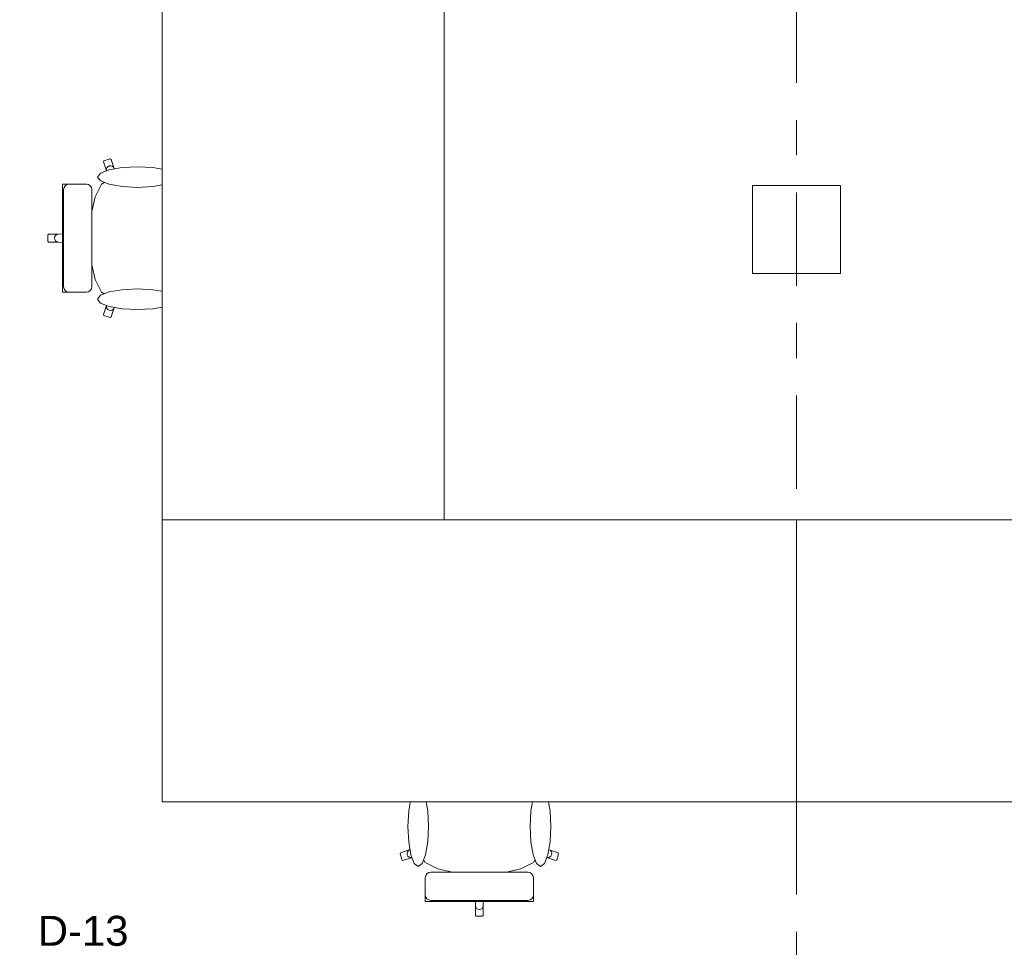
# Model space of a CAD drawing. Header units: metres. Extents: x -4 to 99, y -11 to 17.
# Tile 23 of 256: x 1.93 to 4.72, y 1.37 to 4. Entities that reach past the tile are written whole.
import ezdxf

# ---------------------------------------------------------------- set-up
doc = ezdxf.new("R2010")
doc.units = ezdxf.units.M
doc.header["$MEASUREMENT"] = 0
doc.linetypes.add('Strichlinie doppelt', pattern=[0.546806, 0.264583, -0.105833, 0.070556, -0.105833])
doc.linetypes.add('Wipeout_Contour', pattern=[1, 0, -1])
for name, color, linetype in [('152 - Bemaßung_ Beschriftung.Ausbau', 7, 'Continuous'), ('208 - Marker.Detail', 7, 'Continuous'), ('451 - Universal.Achsen Raster', 7, 'Continuous'), ('701 - Einrichtung.Möbel', 7, 'Continuous'), ('Neubau_804 - HKLSE.Elektrik', 7, 'Continuous')]:
    doc.layers.add(name, color=color, linetype=linetype)
doc.styles.add('ERSTELLTER_STIL_2', font='txt')
doc.dimstyles.new('ERSTELLTER_STIL__2', dxfattribs={"dimtxt": 0.1, "dimasz": 0.0532, "dimexe": 0.18, "dimexo": 0.0625, "dimgap": 0, "dimtad": 1, "dimtih": 1, "dimtoh": 1, "dimzin": 0, "dimdsep": 46, "dimtxsty": 'ERSTELLTER_STIL_2', "dimblk": 'ARROWHEAD_2', "dimblk1": 'ARROWHEAD_2', "dimblk2": 'ARROWHEAD_2', "dimcen": 0.09, "dimse1": 1, "dimse2": 1, "dimclrd": 7, "dimclre": 7, "dimclrt": 7, "dimazin": 0, "dimtfac": 1, "dimtdec": 4, "dimtmove": 0, "dimatfit": 3, "dimfxl": 1, "dimtolj": 1, "dimtzin": 0, "dimarcsym": 0})

# ---------------------------------------------------------------- blocks, each defined once
blk = doc.blocks.new('*D425')
at = {"layer": '152 - Bemaßung_ Beschriftung.Ausbau', "color": 7, "linetype": 'Continuous', "lineweight": 5}
for p, q in [((0.2952, -4.525), (0.2548, -4.595)), ((7.6852, -4.525), (7.6448, -4.595)), ((7.665, -4.6125), (7.665, -4.5075)), ((0.275, -4.56), (7.665, -4.56))]:
    blk.add_line(p, q, dxfattribs=at)
at = {"layer": '152 - Bemaßung_ Beschriftung.Ausbau', "color": 7, "lineweight": 5, "char_height": 0.1, "attachment_point": 7, "style": 'ERSTELLTER_STIL_2'}
for s, insert in [('\\A1;{\\pql;\\fArial|b0|i0|c0|p38;14\\fArial|b0|i0|c0|p38;\\A1{\\H.66x;\\S5^  ;}}', (7.4429, -4.5411)), ('\\A1;{\\pql;\\fArial|b0|i0|c0|p38;5}', (0.2952, -4.54)), ('\\A1;{\\pql;\\fArial|b0|i0|c0|p38;7,39}', (3.774, -4.54))]:
    blk.add_mtext(s, dxfattribs=dict(at, insert=insert))
blk = doc.blocks.new('ARROWHEAD_2')
at = {"color": 0, "linetype": 'Continuous', "lineweight": 0}
for p, q in [((-0.378, -0.655), (0.378, 0.655)), ((0, 0), (-1, 0))]:
    blk.add_line(p, q, dxfattribs=at)

msp = doc.modelspace()

# ---------------------------------------------------------------- linework, layer by layer
at = {"layer": 'Neubau_804 - HKLSE.Elektrik', "color": 1, "linetype": 'Continuous', "lineweight": 5, "flags": 128}
msp.add_lwpolyline([(4.005, 3.2798), (4.255, 3.2798), (4.255, 3.5298), (4.005, 3.5298)], close=True, dxfattribs=at)

# ---------------------------------------------------------------- texts
at = {"layer": '208 - Marker.Detail', "color": 30, "lineweight": 25, "true_color": 0xff6e00, "insert": (1.9767, 1.3698), "char_height": 0.085, "attachment_point": 7, "style": 'ERSTELLTER_STIL_2'}
msp.add_mtext('\\A1;{\\pql;\\fArial|b0|i0|c0|p38;D-13}', dxfattribs=at)

# ---------------------------------------------------------------- wipeouts: each hides what was drawn before it
at = {"color": 254, "linetype": 'Wipeout_Contour', "lineweight": 0, "ltscale": 120.616108}
msp.add_wipeout([(2.3649, 3.5464), (2.2054, 3.5464), (2.1934, 3.5779), (2.1847, 3.6036), (2.1818, 3.605), (2.1645, 3.5996), (2.163, 3.5968), (2.1717, 3.5711), (2.1791, 3.5463), (2.1579, 3.5337), (2.1397, 3.4976), (2.1276, 3.4437), (2.1258, 3.4165), (2.0963, 3.4165), (2.0734, 3.4165), (2.0734, 3.3922), (2.0354, 3.3909), (2.0073, 3.3909), (2.005, 3.3887), (2.005, 3.38), (2.455, 3.38), (2.4531, 3.4381), (2.453, 3.4388), (2.4476, 3.4887), (2.4394, 3.5221), (2.4388, 3.5236), (2.4226, 3.5431), (2.4161, 3.5464), (2.3924, 3.5464)], dxfattribs=at).dxf.layer = '701 - Einrichtung.Möbel'
at = {"color": 254, "linetype": 'Wipeout_Contour', "lineweight": 0, "ltscale": 103.204324}
msp.add_wipeout([(3.0636, 1.8149), (3.0636, 1.6554), (3.0321, 1.6434), (3.0064, 1.6347), (3.005, 1.6318), (3.0104, 1.6145), (3.0132, 1.613), (3.0389, 1.6217), (3.0637, 1.6291), (3.0762, 1.6078), (3.1123, 1.5897), (3.1663, 1.5776), (3.1935, 1.5758), (3.1935, 1.5463), (3.1935, 1.5234), (3.2177, 1.5234), (3.219, 1.4854), (3.219, 1.4573), (3.2212, 1.455), (3.23, 1.455), (3.23, 1.905), (3.1719, 1.9031), (3.1711, 1.903), (3.1212, 1.8976), (3.0879, 1.8894), (3.0863, 1.8887), (3.0669, 1.8726), (3.0636, 1.866), (3.0636, 1.8424)], dxfattribs=at).dxf.layer = '701 - Einrichtung.Möbel'

# ---------------------------------------------------------------- next in the draw order: linework, layer by layer
at = {"layer": '701 - Einrichtung.Möbel', "color": 7, "linetype": 'Continuous', "lineweight": 5}
for p, q in [((2.1645, 3.5996), (2.163, 3.5968)), ((2.163, 3.5968), (2.1717, 3.5711)), ((2.1818, 3.605), (2.1645, 3.5996)), ((2.1724, 3.5795), (2.1712, 3.5753)), ((2.1752, 3.5828), (2.1724, 3.5795)), ((2.179, 3.5849), (2.1752, 3.5828)), ((2.1835, 3.5854), (2.179, 3.5849)), ((2.1847, 3.6036), (2.1818, 3.605)), ((2.1877, 3.5842), (2.1835, 3.5854)), ((2.1934, 3.5779), (2.1847, 3.6036)), ((2.1912, 3.5816), (2.1877, 3.5842)), ((2.1934, 3.5779), (2.1912, 3.5816)), ((2.2054, 3.5464), (2.1934, 3.5779)), ((2.1712, 3.5753), (2.1717, 3.5711)), ((2.1717, 3.5711), (2.1791, 3.5463)), ((2.1579, 3.5337), (2.1397, 3.4976)), ((2.1791, 3.5463), (2.1579, 3.5337)), ((2.1792, 3.5464), (2.1791, 3.5463)), ((2.1792, 3.5464), (2.2054, 3.5464)), ((2.3649, 3.5464), (2.2054, 3.5464)), ((2.3924, 3.5464), (2.3649, 3.5464)), ((2.4161, 3.5464), (2.3924, 3.5464)), ((2.4226, 3.5431), (2.4161, 3.5464)), ((2.4388, 3.5236), (2.4226, 3.5431)), ((2.4394, 3.5221), (2.4388, 3.5236)), ((2.4476, 3.4887), (2.4394, 3.5221)), ((2.1397, 3.4976), (2.1276, 3.4437)), ((2.453, 3.4388), (2.4476, 3.4887)), ((2.1276, 3.4437), (2.1258, 3.4165)), ((2.4531, 3.4381), (2.453, 3.4388)), ((2.0963, 3.4165), (2.0734, 3.4165)), ((2.1258, 3.4165), (2.0963, 3.4165)), ((3.1711, 1.903), (3.1212, 1.8976)), ((3.1719, 1.9031), (3.1711, 1.903)), ((3.0669, 1.8726), (3.0636, 1.866)), ((3.0863, 1.8887), (3.0669, 1.8726)), ((3.0879, 1.8894), (3.0863, 1.8887)), ((3.1212, 1.8976), (3.0879, 1.8894)), ((3.0636, 1.866), (3.0636, 1.8424)), ((3.0636, 1.8424), (3.0636, 1.8149)), ((3.0636, 1.8149), (3.0636, 1.6554)), ((3.0636, 1.6554), (3.0321, 1.6434)), ((3.0636, 1.6292), (3.0636, 1.6554)), ((3.0064, 1.6347), (3.005, 1.6318)), ((3.005, 1.6318), (3.0104, 1.6145)), ((3.0321, 1.6434), (3.0064, 1.6347)), ((3.0132, 1.613), (3.0389, 1.6217)), ((3.0257, 1.6377), (3.0246, 1.6335)), ((3.0246, 1.6335), (3.0251, 1.629)), ((3.0251, 1.629), (3.0272, 1.6251)), ((3.0284, 1.6412), (3.0257, 1.6377)), ((3.0272, 1.6251), (3.0305, 1.6224)), ((3.0321, 1.6434), (3.0284, 1.6412)), ((3.0305, 1.6224), (3.0346, 1.6212)), ((3.0346, 1.6212), (3.0389, 1.6217)), ((3.0389, 1.6217), (3.0637, 1.6291)), ((3.0636, 1.6292), (3.0637, 1.6291)), ((3.0637, 1.6291), (3.0762, 1.6078)), ((3.0104, 1.6145), (3.0132, 1.613)), ((3.0762, 1.6078), (3.1123, 1.5897)), ((3.1123, 1.5897), (3.1663, 1.5776)), ((3.1663, 1.5776), (3.1935, 1.5758)), ((3.1935, 1.5758), (3.1935, 1.5463)), ((3.1935, 1.5463), (3.1935, 1.5234))]:
    msp.add_line(p, q, dxfattribs=at)

# ---------------------------------------------------------------- next in the draw order: wipeouts: each hides what was drawn before it
at = {"color": 254, "linetype": 'Wipeout_Contour', "lineweight": 0, "ltscale": 114.987439}
msp.add_wipeout([(2.3649, 3.2136), (2.3924, 3.2136), (2.4161, 3.2136), (2.4226, 3.2169), (2.4388, 3.2363), (2.4394, 3.2379), (2.4476, 3.2712), (2.453, 3.3211), (2.4531, 3.3219), (2.455, 3.38), (2.005, 3.38), (2.005, 3.3712), (2.0073, 3.369), (2.0354, 3.369), (2.0734, 3.3677), (2.0734, 3.3435), (2.0963, 3.3435), (2.1258, 3.3435), (2.1276, 3.3163), (2.1397, 3.2623), (2.1579, 3.2262), (2.1791, 3.2137), (2.1717, 3.1889), (2.163, 3.1632), (2.1645, 3.1604), (2.1818, 3.155), (2.1847, 3.1564), (2.1934, 3.1821), (2.2054, 3.2136)], dxfattribs=at).dxf.layer = '701 - Einrichtung.Möbel'
at = {"color": 254, "linetype": 'Wipeout_Contour', "lineweight": 0, "ltscale": 109.166509}
msp.add_wipeout([(3.3964, 1.8149), (3.3964, 1.8424), (3.3964, 1.866), (3.3931, 1.8726), (3.3736, 1.8887), (3.3721, 1.8894), (3.3388, 1.8976), (3.2889, 1.903), (3.2881, 1.9031), (3.23, 1.905), (3.23, 1.455), (3.2388, 1.455), (3.2409, 1.4573), (3.2409, 1.4854), (3.2422, 1.5234), (3.2665, 1.5234), (3.2665, 1.5463), (3.2665, 1.5758), (3.2937, 1.5776), (3.3477, 1.5897), (3.3837, 1.6078), (3.3963, 1.6291), (3.4211, 1.6217), (3.4468, 1.613), (3.4496, 1.6145), (3.455, 1.6318), (3.4536, 1.6347), (3.4279, 1.6434), (3.3964, 1.6554)], dxfattribs=at).dxf.layer = '701 - Einrichtung.Möbel'

# ---------------------------------------------------------------- next in the draw order: linework, layer by layer
at = {"layer": '701 - Einrichtung.Möbel', "color": 7, "linetype": 'Continuous', "lineweight": 5}
for p, q in [((2.455, 3.38), (2.4531, 3.4381)), ((2.0734, 3.4165), (2.0734, 3.3922)), ((2.1258, 3.4165), (2.1233, 3.38)), ((2.0073, 3.3909), (2.005, 3.3887)), ((2.005, 3.3887), (2.005, 3.38)), ((2.0354, 3.3909), (2.0073, 3.3909)), ((2.0249, 3.3842), (2.024, 3.38)), ((2.0273, 3.3877), (2.0249, 3.3842)), ((2.031, 3.3901), (2.0273, 3.3877)), ((2.0354, 3.3909), (2.031, 3.3901)), ((2.0734, 3.3922), (2.0354, 3.3909)), ((2.0734, 3.3922), (2.0734, 3.38)), ((2.005, 3.3712), (2.005, 3.38)), ((2.0073, 3.369), (2.005, 3.3712)), ((2.0354, 3.369), (2.0073, 3.369)), ((2.0249, 3.3758), (2.024, 3.38)), ((2.0273, 3.3722), (2.0249, 3.3758)), ((2.031, 3.3699), (2.0273, 3.3722)), ((2.0354, 3.369), (2.031, 3.3699)), ((2.0734, 3.3677), (2.0354, 3.369)), ((2.0734, 3.3677), (2.0734, 3.38)), ((2.0734, 3.3435), (2.0734, 3.3677)), ((2.1258, 3.3435), (2.1233, 3.38)), ((2.455, 3.38), (2.4531, 3.3219)), ((2.0963, 3.3435), (2.0734, 3.3435)), ((2.1258, 3.3435), (2.0963, 3.3435)), ((2.1276, 3.3163), (2.1258, 3.3435)), ((2.1397, 3.2623), (2.1276, 3.3163)), ((2.453, 3.3211), (2.4476, 3.2712)), ((2.4531, 3.3219), (2.453, 3.3211)), ((2.4476, 3.2712), (2.4394, 3.2379)), ((2.1579, 3.2262), (2.1397, 3.2623)), ((2.1791, 3.2137), (2.1579, 3.2262)), ((2.4226, 3.2169), (2.4161, 3.2136)), ((2.4388, 3.2363), (2.4226, 3.2169)), ((2.4394, 3.2379), (2.4388, 3.2363)), ((2.163, 3.1632), (2.1717, 3.1889)), ((2.1712, 3.1846), (2.1717, 3.1889)), ((2.1717, 3.1889), (2.1791, 3.2137)), ((2.1792, 3.2136), (2.1791, 3.2137)), ((2.1792, 3.2136), (2.2054, 3.2136)), ((2.2054, 3.2136), (2.1934, 3.1821)), ((2.3649, 3.2136), (2.2054, 3.2136)), ((2.3924, 3.2136), (2.3649, 3.2136)), ((2.4161, 3.2136), (2.3924, 3.2136)), ((2.1645, 3.1604), (2.163, 3.1632)), ((2.1818, 3.155), (2.1645, 3.1604)), ((2.1724, 3.1805), (2.1712, 3.1846)), ((2.1752, 3.1771), (2.1724, 3.1805)), ((2.179, 3.1751), (2.1752, 3.1771)), ((2.1835, 3.1746), (2.179, 3.1751)), ((2.1877, 3.1757), (2.1835, 3.1746)), ((2.1934, 3.1821), (2.1847, 3.1564)), ((2.1912, 3.1784), (2.1877, 3.1757)), ((2.1934, 3.1821), (2.1912, 3.1784)), ((2.1847, 3.1564), (2.1818, 3.155)), ((3.23, 1.905), (3.1719, 1.9031)), ((3.23, 1.905), (3.2881, 1.9031)), ((3.2881, 1.9031), (3.2889, 1.903)), ((3.2889, 1.903), (3.3388, 1.8976)), ((3.3388, 1.8976), (3.3721, 1.8894)), ((3.3721, 1.8894), (3.3736, 1.8887)), ((3.3736, 1.8887), (3.3931, 1.8726)), ((3.3931, 1.8726), (3.3964, 1.866)), ((3.3964, 1.866), (3.3964, 1.8424)), ((3.3964, 1.8424), (3.3964, 1.8149)), ((3.3964, 1.8149), (3.3964, 1.6554)), ((3.3964, 1.6292), (3.3964, 1.6554)), ((3.3964, 1.6554), (3.4279, 1.6434)), ((3.3963, 1.6291), (3.3837, 1.6078)), ((3.3964, 1.6292), (3.3963, 1.6291)), ((3.4211, 1.6217), (3.3963, 1.6291)), ((3.4254, 1.6212), (3.4211, 1.6217)), ((3.4468, 1.613), (3.4211, 1.6217)), ((3.4295, 1.6224), (3.4254, 1.6212)), ((3.4279, 1.6434), (3.4316, 1.6412)), ((3.4279, 1.6434), (3.4536, 1.6347)), ((3.4328, 1.6251), (3.4295, 1.6224)), ((3.4316, 1.6412), (3.4343, 1.6377)), ((3.4349, 1.629), (3.4328, 1.6251)), ((3.4343, 1.6377), (3.4354, 1.6335)), ((3.4354, 1.6335), (3.4349, 1.629)), ((3.455, 1.6318), (3.4496, 1.6145)), ((3.4536, 1.6347), (3.455, 1.6318)), ((3.3837, 1.6078), (3.3477, 1.5897)), ((3.4496, 1.6145), (3.4468, 1.613)), ((3.1935, 1.5758), (3.23, 1.5733)), ((3.2665, 1.5758), (3.23, 1.5733)), ((3.2937, 1.5776), (3.2665, 1.5758)), ((3.2665, 1.5758), (3.2665, 1.5463)), ((3.3477, 1.5897), (3.2937, 1.5776)), ((3.2665, 1.5463), (3.2665, 1.5234)), ((3.1935, 1.5234), (3.2177, 1.5234)), ((3.2177, 1.5234), (3.23, 1.5234)), ((3.2177, 1.5234), (3.219, 1.4854)), ((3.2422, 1.5234), (3.23, 1.5234)), ((3.2422, 1.5234), (3.2409, 1.4854)), ((3.2665, 1.5234), (3.2422, 1.5234)), ((3.219, 1.4854), (3.2199, 1.481)), ((3.219, 1.4854), (3.219, 1.4573)), ((3.2409, 1.4854), (3.2401, 1.481)), ((3.2409, 1.4854), (3.2409, 1.4573)), ((3.219, 1.4573), (3.2212, 1.455)), ((3.2199, 1.481), (3.2222, 1.4773)), ((3.2212, 1.455), (3.23, 1.455)), ((3.2222, 1.4773), (3.2258, 1.4749)), ((3.2258, 1.4749), (3.23, 1.474)), ((3.2342, 1.4749), (3.23, 1.474)), ((3.2388, 1.455), (3.23, 1.455)), ((3.2377, 1.4773), (3.2342, 1.4749)), ((3.2401, 1.481), (3.2377, 1.4773)), ((3.2409, 1.4573), (3.2388, 1.455))]:
    msp.add_line(p, q, dxfattribs=at)

# ---------------------------------------------------------------- next in the draw order: wipeouts: each hides what was drawn before it
at = {"color": 254, "linetype": 'Wipeout_Contour', "lineweight": 0, "ltscale": 67.537793}
msp.add_wipeout([(2.2598, 3.5827), (2.2163, 3.5804), (2.1794, 3.5741), (2.1548, 3.5646), (2.1461, 3.5535), (2.1548, 3.5423), (2.1794, 3.5328), (2.2163, 3.5265), (2.2598, 3.5242), (2.3033, 3.5265), (2.3401, 3.5328), (2.3648, 3.5423), (2.3734, 3.5535), (2.3648, 3.5646), (2.3401, 3.5741), (2.3033, 3.5804)], dxfattribs=at).dxf.layer = '701 - Einrichtung.Möbel'
at = {"color": 254, "linetype": 'Wipeout_Contour', "lineweight": 0, "ltscale": 56.390697}
msp.add_wipeout([(3.0273, 1.7098), (3.0295, 1.6663), (3.0359, 1.6294), (3.0453, 1.6048), (3.0565, 1.5961), (3.0677, 1.6048), (3.0772, 1.6294), (3.0835, 1.6663), (3.0857, 1.7098), (3.0835, 1.7533), (3.0772, 1.7901), (3.0677, 1.8148), (3.0565, 1.8234), (3.0453, 1.8148), (3.0359, 1.7901), (3.0295, 1.7533)], dxfattribs=at).dxf.layer = '701 - Einrichtung.Möbel'

# ---------------------------------------------------------------- next in the draw order: linework, layer by layer
at = {"layer": '701 - Einrichtung.Möbel', "color": 7, "linetype": 'Continuous', "lineweight": 5, "flags": 128}
for points in [[(2.2598, 3.5827), (2.2163, 3.5804), (2.1794, 3.5741), (2.1548, 3.5646), (2.1461, 3.5535), (2.1548, 3.5423), (2.1794, 3.5328), (2.2163, 3.5265), (2.2598, 3.5242), (2.3033, 3.5265), (2.3401, 3.5328), (2.3648, 3.5423), (2.3734, 3.5535), (2.3648, 3.5646), (2.3401, 3.5741), (2.3033, 3.5804)], [(3.0273, 1.7098), (3.0295, 1.6663), (3.0359, 1.6294), (3.0453, 1.6048), (3.0565, 1.5961), (3.0677, 1.6048), (3.0772, 1.6294), (3.0835, 1.6663), (3.0857, 1.7098), (3.0835, 1.7533), (3.0772, 1.7901), (3.0677, 1.8148), (3.0565, 1.8234), (3.0453, 1.8148), (3.0359, 1.7901), (3.0295, 1.7533)]]:
    msp.add_lwpolyline(points, close=True, dxfattribs=at)

# ---------------------------------------------------------------- next in the draw order: wipeouts: each hides what was drawn before it
at = {"color": 254, "linetype": 'Wipeout_Contour', "lineweight": 0, "ltscale": 65.800029}
msp.add_wipeout([(2.1301, 3.518), (2.129, 3.5239), (2.1257, 3.5289), (2.1207, 3.5322), (2.1149, 3.5334), (2.1115, 3.5334), (2.1033, 3.5334), (2.0787, 3.5334), (2.0686, 3.5334), (2.0651, 3.5334), (2.0573, 3.5334), (2.0539, 3.5334), (2.0465, 3.5334), (2.0465, 3.38), (2.1301, 3.38)], dxfattribs=at).dxf.layer = '701 - Einrichtung.Möbel'
at = {"color": 254, "linetype": 'Wipeout_Contour', "lineweight": 0, "ltscale": 62.940518}
msp.add_wipeout([(2.2598, 3.1773), (2.3033, 3.1795), (2.3401, 3.1859), (2.3648, 3.1953), (2.3734, 3.2065), (2.3648, 3.2177), (2.3401, 3.2272), (2.3033, 3.2335), (2.2598, 3.2357), (2.2163, 3.2335), (2.1794, 3.2272), (2.1548, 3.2177), (2.1461, 3.2065), (2.1548, 3.1953), (2.1794, 3.1859), (2.2163, 3.1795)], dxfattribs=at).dxf.layer = '701 - Einrichtung.Möbel'
at = {"color": 254, "linetype": 'Wipeout_Contour', "lineweight": 0, "ltscale": 61.273903}
msp.add_wipeout([(3.4327, 1.7098), (3.4305, 1.7533), (3.4241, 1.7901), (3.4146, 1.8148), (3.4035, 1.8234), (3.3923, 1.8148), (3.3828, 1.7901), (3.3765, 1.7533), (3.3742, 1.7098), (3.3765, 1.6663), (3.3828, 1.6294), (3.3923, 1.6048), (3.4035, 1.5961), (3.4146, 1.6048), (3.4241, 1.6294), (3.4305, 1.6663)], dxfattribs=at).dxf.layer = '701 - Einrichtung.Möbel'
at = {"color": 254, "linetype": 'Wipeout_Contour', "lineweight": 0, "ltscale": 57.291245}
msp.add_wipeout([(3.0919, 1.5801), (3.0861, 1.579), (3.0811, 1.5757), (3.0778, 1.5707), (3.0766, 1.5649), (3.0766, 1.5615), (3.0766, 1.5533), (3.0766, 1.5287), (3.0766, 1.5186), (3.0766, 1.5151), (3.0766, 1.5073), (3.0766, 1.5039), (3.0766, 1.4965), (3.23, 1.4965), (3.23, 1.5801)], dxfattribs=at).dxf.layer = '701 - Einrichtung.Möbel'

# ---------------------------------------------------------------- next in the draw order: linework, layer by layer
at = {"layer": '701 - Einrichtung.Möbel', "color": 7, "linetype": 'Continuous', "lineweight": 5}
for p, q in [((2.0539, 3.5334), (2.0465, 3.5334)), ((2.0499, 3.518), (2.0511, 3.5239)), ((2.0511, 3.5239), (2.0544, 3.5289)), ((2.0573, 3.5334), (2.0539, 3.5334)), ((2.0544, 3.5289), (2.0593, 3.5322)), ((2.0651, 3.5334), (2.0573, 3.5334)), ((2.0593, 3.5322), (2.0651, 3.5334)), ((2.0686, 3.5334), (2.0651, 3.5334)), ((2.0787, 3.5334), (2.0686, 3.5334)), ((2.1033, 3.5334), (2.0787, 3.5334)), ((2.1115, 3.5334), (2.1033, 3.5334)), ((2.1149, 3.5334), (2.1115, 3.5334)), ((2.1207, 3.5322), (2.1149, 3.5334)), ((2.1257, 3.5289), (2.1207, 3.5322)), ((2.129, 3.5239), (2.1257, 3.5289)), ((2.1301, 3.518), (2.129, 3.5239)), ((3.0778, 1.5707), (3.0766, 1.5649)), ((3.0811, 1.5757), (3.0778, 1.5707)), ((3.0861, 1.579), (3.0811, 1.5757)), ((3.0919, 1.5801), (3.0861, 1.579)), ((3.0766, 1.5649), (3.0766, 1.5615)), ((3.0766, 1.5615), (3.0766, 1.5533)), ((3.0766, 1.5533), (3.0766, 1.5287)), ((3.0766, 1.5287), (3.0766, 1.5186)), ((3.0766, 1.5186), (3.0766, 1.5151)), ((3.0778, 1.5093), (3.0766, 1.5151)), ((3.0766, 1.5151), (3.0766, 1.5073)), ((3.0811, 1.5044), (3.0778, 1.5093)), ((3.0766, 1.5073), (3.0766, 1.5039)), ((3.0766, 1.5039), (3.0766, 1.4965)), ((3.0861, 1.5011), (3.0811, 1.5044)), ((3.0919, 1.4999), (3.0861, 1.5011))]:
    msp.add_line(p, q, dxfattribs=at)
at = {"layer": '701 - Einrichtung.Möbel', "color": 7, "linetype": 'Continuous', "lineweight": 5, "flags": 128}
for points in [[(2.2598, 3.1773), (2.2163, 3.1795), (2.1794, 3.1859), (2.1548, 3.1953), (2.1461, 3.2065), (2.1548, 3.2177), (2.1794, 3.2272), (2.2163, 3.2335), (2.2598, 3.2357), (2.3033, 3.2335), (2.3401, 3.2272), (2.3648, 3.2177), (2.3734, 3.2065), (2.3648, 3.1953), (2.3401, 3.1859), (2.3033, 3.1795)], [(3.4327, 1.7098), (3.4305, 1.6663), (3.4241, 1.6294), (3.4146, 1.6048), (3.4035, 1.5961), (3.3923, 1.6048), (3.3828, 1.6294), (3.3765, 1.6663), (3.3742, 1.7098), (3.3765, 1.7533), (3.3828, 1.7901), (3.3923, 1.8148), (3.4035, 1.8234), (3.4146, 1.8148), (3.4241, 1.7901), (3.4305, 1.7533)]]:
    msp.add_lwpolyline(points, close=True, dxfattribs=at)

# ---------------------------------------------------------------- next in the draw order: wipeouts: each hides what was drawn before it
at = {"color": 254, "linetype": 'Wipeout_Contour', "lineweight": 0, "ltscale": 53.419069}
msp.add_wipeout([(2.1301, 3.2419), (2.1301, 3.38), (2.0465, 3.38), (2.0465, 3.2266), (2.0539, 3.2266), (2.0573, 3.2266), (2.0651, 3.2266), (2.0686, 3.2266), (2.0787, 3.2266), (2.1033, 3.2266), (2.1115, 3.2266), (2.1149, 3.2266), (2.1207, 3.2278), (2.1257, 3.2311), (2.129, 3.2361)], dxfattribs=at).dxf.layer = '701 - Einrichtung.Möbel'
at = {"color": 254, "linetype": 'Wipeout_Contour', "lineweight": 0, "ltscale": 51.316025}
msp.add_wipeout([(3.368, 1.5801), (3.23, 1.5801), (3.23, 1.4965), (3.3834, 1.4965), (3.3834, 1.5039), (3.3834, 1.5073), (3.3834, 1.5151), (3.3834, 1.5186), (3.3834, 1.5287), (3.3834, 1.5533), (3.3834, 1.5615), (3.3834, 1.5649), (3.3822, 1.5707), (3.3789, 1.5757), (3.3739, 1.579)], dxfattribs=at).dxf.layer = '701 - Einrichtung.Möbel'

# ---------------------------------------------------------------- next in the draw order: linework, layer by layer
at = {"layer": '701 - Einrichtung.Möbel', "color": 7, "linetype": 'Continuous', "lineweight": 5}
for p, q in [((2.0465, 3.5334), (2.0465, 3.38)), ((2.0499, 3.38), (2.0499, 3.518)), ((2.1301, 3.38), (2.1301, 3.518)), ((2.0465, 3.2266), (2.0465, 3.38)), ((2.0499, 3.38), (2.0499, 3.2419)), ((2.1301, 3.38), (2.1301, 3.2419)), ((2.0499, 3.2419), (2.0511, 3.2361)), ((2.1301, 3.2419), (2.129, 3.2361)), ((2.0539, 3.2266), (2.0465, 3.2266)), ((2.0511, 3.2361), (2.0544, 3.2311)), ((2.0573, 3.2266), (2.0539, 3.2266)), ((2.0544, 3.2311), (2.0593, 3.2278)), ((2.0651, 3.2266), (2.0573, 3.2266)), ((2.0593, 3.2278), (2.0651, 3.2266)), ((2.0686, 3.2266), (2.0651, 3.2266)), ((2.0787, 3.2266), (2.0686, 3.2266)), ((2.1033, 3.2266), (2.0787, 3.2266)), ((2.1115, 3.2266), (2.1033, 3.2266)), ((2.1149, 3.2266), (2.1115, 3.2266)), ((2.1207, 3.2278), (2.1149, 3.2266)), ((2.1257, 3.2311), (2.1207, 3.2278)), ((2.129, 3.2361), (2.1257, 3.2311)), ((3.23, 1.5801), (3.0919, 1.5801)), ((3.23, 1.5801), (3.368, 1.5801)), ((3.368, 1.5801), (3.3739, 1.579)), ((3.3739, 1.579), (3.3789, 1.5757)), ((3.3789, 1.5757), (3.3822, 1.5707)), ((3.3822, 1.5707), (3.3834, 1.5649)), ((3.3834, 1.5649), (3.3834, 1.5615)), ((3.3834, 1.5615), (3.3834, 1.5533)), ((3.3834, 1.5533), (3.3834, 1.5287)), ((3.3789, 1.5044), (3.3822, 1.5093)), ((3.3822, 1.5093), (3.3834, 1.5151)), ((3.3834, 1.5287), (3.3834, 1.5186)), ((3.3834, 1.5186), (3.3834, 1.5151)), ((3.3834, 1.5151), (3.3834, 1.5073)), ((3.0766, 1.4965), (3.23, 1.4965)), ((3.23, 1.4999), (3.0919, 1.4999)), ((3.23, 1.4999), (3.368, 1.4999)), ((3.3834, 1.4965), (3.23, 1.4965)), ((3.368, 1.4999), (3.3739, 1.5011)), ((3.3739, 1.5011), (3.3789, 1.5044)), ((3.3834, 1.5073), (3.3834, 1.5039)), ((3.3834, 1.5039), (3.3834, 1.4965))]:
    msp.add_line(p, q, dxfattribs=at)

# ---------------------------------------------------------------- next in the draw order: wipeouts: each hides what was drawn before it
at = {"color": 254, "linetype": 'Wipeout_Contour', "lineweight": 0, "ltscale": 15.592829}
msp.add_wipeout([(2.33, 2.58), (2.33, 1.78), (4.13, 1.78), (4.13, 2.58)], dxfattribs=at).dxf.layer = '701 - Einrichtung.Möbel'

# ---------------------------------------------------------------- next in the draw order: linework, layer by layer
at = {"layer": '701 - Einrichtung.Möbel', "color": 7, "linetype": 'Continuous', "lineweight": 5, "flags": 128}
msp.add_lwpolyline([(2.33, 2.58), (4.13, 2.58), (4.13, 1.78), (2.33, 1.78)], close=True, dxfattribs=at)

# ---------------------------------------------------------------- next in the draw order: wipeouts: each hides what was drawn before it
at = {"color": 254, "linetype": 'Wipeout_Contour', "lineweight": 0, "ltscale": 17.385565}
msp.add_wipeout([(3.13, 4.18), (2.33, 4.18), (2.33, 2.58), (3.13, 2.58)], dxfattribs=at).dxf.layer = '701 - Einrichtung.Möbel'
at = {"color": 254, "linetype": 'Wipeout_Contour', "lineweight": 0, "ltscale": 21.943613}
msp.add_wipeout([(4.13, 2.58), (4.13, 1.78), (5.93, 1.78), (5.93, 2.58)], dxfattribs=at).dxf.layer = '701 - Einrichtung.Möbel'

# ---------------------------------------------------------------- next in the draw order: linework, layer by layer
at = {"layer": '451 - Universal.Achsen Raster', "color": 160, "linetype": 'Strichlinie doppelt', "lineweight": 9, "true_color": 0x3232ff}
msp.add_line((4.13, -10.585), (4.13, 16.355), dxfattribs=at)
at = {"layer": '701 - Einrichtung.Möbel', "color": 7, "linetype": 'Continuous', "lineweight": 5, "flags": 128}
for points in [[(3.13, 4.18), (3.13, 2.58), (2.33, 2.58), (2.33, 4.18)], [(4.13, 2.58), (5.93, 2.58), (5.93, 1.78), (4.13, 1.78)]]:
    msp.add_lwpolyline(points, close=True, dxfattribs=at)

# ---------------------------------------------------------------- next in the draw order: dimensions: what is measured, and where the dimension line sits
at = {"layer": '152 - Bemaßung_ Beschriftung.Ausbau', "color": 7, "linetype": 'Continuous', "lineweight": 5}
dim = msp.add_linear_dim(base=(7.665, -4.56), p1=(0.275, 0.245), p2=(7.665, 2.95), dimstyle='ERSTELLTER_STIL__2', dxfattribs=at)
dim.commit()
dim.dimension.update_dxf_attribs({"geometry": '*D425', "text_midpoint": (3.9039, -4.49), "dimtype": 160})

doc.saveas('drawing.dxf')
